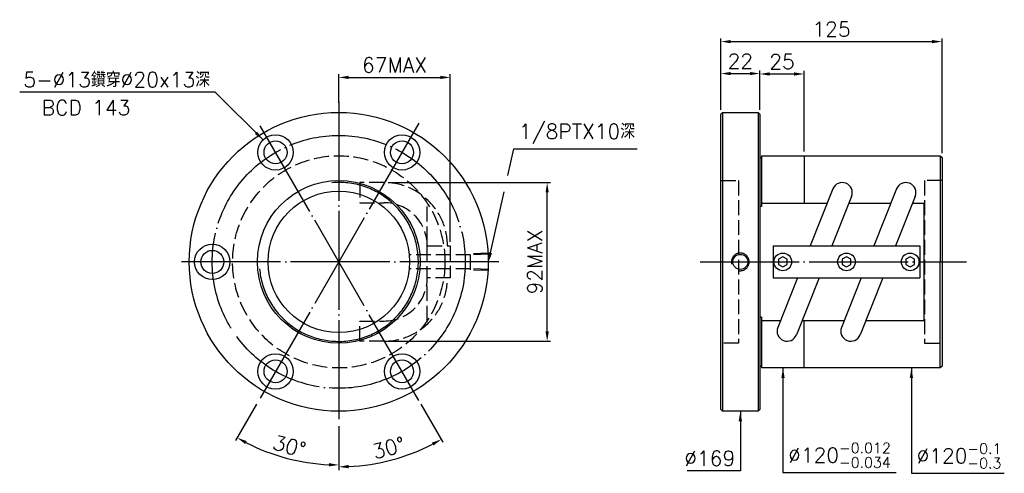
# Model space of a CAD drawing. Header units: millimetres. Extents: x -311 to 245, y 80 to 337.
import ezdxf
from ezdxf.enums import TextEntityAlignment as Align

# ---------------------------------------------------------------- set-up
doc = ezdxf.new("R2010")
doc.units = ezdxf.units.MM
doc.header["$LTSCALE"] = 2.8
for name, pattern in [('CENTER', [22, 20, -1, 0, -1]), ('DASHED', [4, 3, -1]), ('THIN', [200000, 200000, 0])]:
    doc.linetypes.add(name, pattern=pattern)
for name, color, linetype in [('DIM', 2, 'Continuous'), ('NT', 7, 'Continuous'), ('NT-DIM', 2, 'Continuous'), ('SH', 7, 'Continuous')]:
    doc.layers.add(name, color=color, linetype=linetype)
doc.styles.get("Standard").update_dxf_attribs({"font": 'simplex.shx', "bigfont": 'chineset.shx'})
doc.dimstyles.new('ISO-25', dxfattribs={"dimscale": 2.8, "dimtxt": 3, "dimasz": 2, "dimexe": 0.646, "dimexo": 0.862, "dimgap": 1, "dimtad": 1, "dimdec": 3, "dimdsep": 46, "dimtxsty": 'Standard', "dimcen": 1.5, "dimclrd": 256, "dimclre": 256, "dimclrt": 256, "dimazin": 2, "dimtfac": 1, "dimtdec": 3, "dimtmove": 0, "dimatfit": 3, "dimfxl": 0, "dimtolj": 1, "dimlwd": -1, "dimlwe": -1, "dimarcsym": 0})

# ---------------------------------------------------------------- blocks, each defined once
blk = doc.blocks.new('*D49')
at = {"layer": 'Defpoints', "color": 0}
for p in [(107.2, 306.48), (85.2, 284.5), (107.2, 284.5)]:
    blk.add_point(p, dxfattribs=at)
at = {"layer": 'NT-DIM'}
for p, q in [((85.2, 286.91), (85.2, 308.29)), ((90.8, 306.48), (101.6, 306.48)), ((107.2, 286.91), (107.2, 308.29))]:
    blk.add_line(p, q, dxfattribs=at)
for points in [[(90.8, 307.41), (90.8, 305.55), (85.2, 306.48)], [(101.6, 307.41), (101.6, 305.55), (107.2, 306.48)]]:
    blk.add_solid(points, dxfattribs=at)
at = {"layer": 'NT-DIM', "insert": (96.2, 313.48), "char_height": 8.4, "attachment_point": 5}
blk.add_mtext('\\A1;22', dxfattribs=at)
blk = doc.blocks.new('*D51')
at = {"layer": 'Defpoints', "color": 0}
for p in [(-67.73, 304.3), (-130.73, 287.5), (-67.73, 209)]:
    blk.add_point(p, dxfattribs=at)
at = {"layer": 'NT-DIM'}
for p, q in [((-130.73, 289.91), (-130.73, 306.11)), ((-67.73, 211.41), (-67.73, 306.11)), ((-125.13, 304.3), (-73.33, 304.3))]:
    blk.add_line(p, q, dxfattribs=at)
for points in [[(-125.13, 305.23), (-125.13, 303.37), (-130.73, 304.3)], [(-73.33, 305.23), (-73.33, 303.37), (-67.73, 304.3)]]:
    blk.add_solid(points, dxfattribs=at)
at = {"layer": 'NT-DIM', "insert": (-99.23, 311.3), "char_height": 8.4, "attachment_point": 5}
blk.add_mtext('\\A1;67MAX', dxfattribs=at)
blk = doc.blocks.new('*D52')
at = {"layer": 'Defpoints', "color": 0}
for p in [(-105.17, 244.84), (-12.97, 244.84), (-105.17, 155.16)]:
    blk.add_point(p, dxfattribs=at)
at = {"layer": 'NT-DIM'}
for p, q in [((-102.75, 244.84), (-11.16, 244.84)), ((-12.97, 160.76), (-12.97, 239.24)), ((-102.75, 155.16), (-11.16, 155.16))]:
    blk.add_line(p, q, dxfattribs=at)
for points in [[(-13.9, 239.24), (-12.03, 239.24), (-12.97, 244.84)], [(-13.9, 160.76), (-12.03, 160.76), (-12.97, 155.16)]]:
    blk.add_solid(points, dxfattribs=at)
at = {"layer": 'NT-DIM', "insert": (-19.97, 200), "char_height": 8.4, "attachment_point": 5, "rotation": 90}
blk.add_mtext('\\A1;92MAX', dxfattribs=at)
blk = doc.blocks.new('*D68')
at = {"layer": 'Defpoints', "color": 0}
for p in [(-130.73, 290.5), (-85.48, 278.38), (-175.98, 121.62), (-130.73, 109.5), (-170, 92.08)]:
    blk.add_point(p, dxfattribs=at)
at = {"layer": 'NT-DIM'}
for p, q in [((-177.18, 119.53), (-189.05, 98.98)), ((-130.73, 107.09), (-130.73, 83.35))]:
    blk.add_line(p, q, dxfattribs=at)
blk.add_arc((-130.73, 200), 114.84, 242.7942, 267.2058, dxfattribs=at)
for points in [[(-183.68, 97.04), (-182.78, 98.68), (-188.15, 100.54)], [(-136.3, 86.23), (-136.35, 84.36), (-130.73, 85.16)]]:
    blk.add_solid(points, dxfattribs=at)
at = {"layer": 'NT-DIM', "insert": (-158.64, 95.83), "char_height": 8.4, "attachment_point": 5, "rotation": 345}
blk.add_mtext('\\A1;30°', dxfattribs=at)
blk = doc.blocks.new('*D69')
at = {"layer": 'Defpoints', "color": 0}
for p in [(-130.73, 290.5), (-175.98, 278.38), (-85.48, 121.62), (-130.73, 109.5), (-110.6, 85.87)]:
    blk.add_point(p, dxfattribs=at)
at = {"layer": 'NT-DIM'}
for p, q in [((-84.27, 119.53), (-71.88, 98.07)), ((-130.73, 107.09), (-130.73, 82.3))]:
    blk.add_line(p, q, dxfattribs=at)
blk.add_arc((-130.73, 200), 115.89, 272.7689, 297.2311, dxfattribs=at)
for points in [[(-78.14, 97.77), (-77.25, 96.14), (-72.78, 99.64)], [(-125.11, 83.31), (-125.15, 85.18), (-130.73, 84.11)]]:
    blk.add_solid(points, dxfattribs=at)
at = {"layer": 'NT-DIM', "insert": (-102.54, 94.82), "char_height": 8.4, "attachment_point": 5, "rotation": 15}
blk.add_mtext('\\A1;30°', dxfattribs=at)
blk = doc.blocks.new('*D76')
at = {"layer": 'Defpoints', "color": 0}
for p in [(210.2, 324.54), (85.2, 283.5), (210.2, 259)]:
    blk.add_point(p, dxfattribs=at)
at = {"layer": 'DIM'}
for p, q in [((85.2, 285.91), (85.2, 326.35)), ((90.8, 324.54), (204.6, 324.54)), ((210.2, 261.41), (210.2, 326.35))]:
    blk.add_line(p, q, dxfattribs=at)
for points in [[(90.8, 325.48), (90.8, 323.61), (85.2, 324.54)], [(204.6, 325.48), (204.6, 323.61), (210.2, 324.54)]]:
    blk.add_solid(points, dxfattribs=at)
at = {"layer": 'DIM', "insert": (147.7, 331.54), "char_height": 8.4, "attachment_point": 5}
blk.add_mtext('\\A1;125', dxfattribs=at)
blk = doc.blocks.new('*D77')
at = {"layer": 'Defpoints', "color": 0}
for p in [(132.2, 306.24), (107.2, 283.5), (132.2, 260)]:
    blk.add_point(p, dxfattribs=at)
at = {"layer": 'DIM'}
for p, q in [((107.2, 285.91), (107.2, 308.05)), ((112.8, 306.24), (126.6, 306.24)), ((132.2, 262.41), (132.2, 308.05))]:
    blk.add_line(p, q, dxfattribs=at)
for points in [[(112.8, 307.17), (112.8, 305.31), (107.2, 306.24)], [(126.6, 307.17), (126.6, 305.31), (132.2, 306.24)]]:
    blk.add_solid(points, dxfattribs=at)
at = {"layer": 'DIM', "insert": (119.7, 313.24), "char_height": 8.4, "attachment_point": 5}
blk.add_mtext('\\A1;25', dxfattribs=at)

msp = doc.modelspace()

# ---------------------------------------------------------------- linework, layer by layer
at = {"layer": 'DIM', "color": 1, "linetype": 'DASHED'}
for p, q in [((-56.2212, 203.9706), (-90.7212, 203.9706)), ((-46.2261, 204.864), (-56.2212, 204.5516)), ((-56.2212, 195.4484), (-56.2212, 204.5516)), ((-46.2261, 204.283), (-56.2212, 203.9706)), ((-56.2212, 196.0294), (-90.7212, 196.0294)), ((-46.2261, 195.717), (-56.2212, 196.0294)), ((-46.2261, 195.136), (-56.2212, 195.4484))]:
    msp.add_line(p, q, dxfattribs=at)
at = {"layer": 'DIM', "color": 7, "linetype": 'Continuous'}
msp.add_circle((96.1993, 200), 4.25, dxfattribs=at)
at = {"layer": 'DIM', "color": 5, "linetype": 'THIN'}
msp.add_arc((96.1993, 200), 5, 255, 195, dxfattribs=at)
at = {"layer": 'NT', "color": 3, "linetype": 'CENTER'}
for p, q in [((-130.7261, 290.5), (-130.7261, 109.5)), ((-85.4761, 278.3753), (-175.9761, 121.6247)), ((-85.4761, 121.6247), (-175.9761, 278.3753)), ((-40.2261, 200), (-221.2261, 200))]:
    msp.add_line(p, q, dxfattribs=at)
at = {"layer": 'NT', "color": 7, "linetype": 'Continuous'}
for p, q in [((85.1993, 283.5), (86.1993, 284.5)), ((86.1993, 284.5), (106.1993, 284.5)), ((86.1993, 284.5), (86.1993, 115.5)), ((106.1993, 284.5), (107.1993, 283.5)), ((106.1993, 284.5), (106.1993, 115.5)), ((85.1993, 116.5), (85.1993, 283.5)), ((107.1993, 283.5), (107.1993, 116.5)), ((107.1993, 259), (108.1993, 259)), ((108.1993, 260), (108.1993, 231.3209)), ((108.1993, 260), (209.1993, 260)), ((132.1993, 260), (132.1993, 233.1662)), ((209.1993, 260), (209.1993, 200)), ((209.1993, 260), (210.1993, 259)), ((210.1993, 259), (210.1993, 141)), ((148.4625, 241.2457), (135.6433, 209)), ((184.4625, 241.2457), (171.6433, 209)), ((159.0561, 237.0343), (147.9112, 209)), ((195.0561, 237.0343), (183.9112, 209)), ((108.1993, 231.3209), (107.1993, 231.3209)), ((108.1993, 233.1662), (145.2506, 233.1662)), ((157.5184, 233.1662), (181.2506, 233.1662)), ((193.5184, 233.1662), (199.8601, 233.1662)), ((199.8601, 233.1662), (199.8601, 166.8338)), ((114.6993, 209), (197.6993, 209)), ((114.6993, 209), (114.6993, 191)), ((197.6993, 209), (197.6993, 191)), ((209.1993, 140), (209.1993, 200)), ((114.6993, 191), (197.6993, 191)), ((128.4875, 191), (117.3425, 162.9657)), ((140.7553, 191), (127.9361, 158.7543)), ((164.4875, 191), (153.3425, 162.9657)), ((176.7553, 191), (163.9361, 158.7543)), ((108.1993, 168.6791), (107.1993, 168.6791)), ((108.1993, 168.6791), (108.1993, 140)), ((108.1993, 166.8338), (118.8803, 166.8338)), ((131.1481, 166.8338), (154.8803, 166.8338)), ((132.1993, 140), (132.1993, 166.8338)), ((167.1481, 166.8338), (199.8601, 166.8338)), ((107.1993, 141), (108.1993, 141)), ((209.1993, 140), (108.1993, 140)), ((210.1993, 141), (209.1993, 140)), ((86.1993, 115.5), (85.1993, 116.5)), ((106.1993, 115.5), (86.1993, 115.5)), ((107.1993, 116.5), (106.1993, 115.5))]:
    msp.add_line(p, q, dxfattribs=at)
at = {"layer": 'NT', "color": 1, "linetype": 'DASHED'}
for p, q in [((85.1993, 246), (95.1993, 246)), ((95.1993, 246), (95.1993, 154)), ((210.1993, 246), (200.1993, 246)), ((200.1993, 246), (200.1993, 154)), ((-80.7261, 166.8338), (-80.7261, 233.1662)), ((-80.7261, 209), (-67.7261, 209)), ((-67.7261, 209), (-67.7261, 191)), ((-67.7261, 191), (-80.7261, 191)), ((95.1993, 154), (85.1993, 154)), ((200.1993, 154), (210.1993, 154))]:
    msp.add_line(p, q, dxfattribs=at)
for points in [[(-105.166, 244.8399), (-118.8568, 244.8399), (-118.8568, 233.4399), (-105.166, 233.4399)], [(-105.166, 155.1601), (-118.8568, 155.1601), (-118.8568, 166.5601), (-105.166, 166.5601)]]:
    msp.add_lwpolyline(points, dxfattribs=at)
at = {"layer": 'NT', "color": 7, "linetype": 'Continuous'}
for points in [[(120.1993, 202.8868), (117.6993, 201.4434), (117.6993, 198.5566), (120.1993, 197.1132), (122.6993, 198.5566), (122.6993, 201.4434)], [(156.1993, 202.8868), (153.6993, 201.4434), (153.6993, 198.5566), (156.1993, 197.1132), (158.6993, 198.5566), (158.6993, 201.4434)], [(192.1993, 202.8868), (189.6993, 201.4434), (189.6993, 198.5566), (192.1993, 197.1132), (194.6993, 198.5566), (194.6993, 201.4434)]]:
    msp.add_lwpolyline(points, close=True, dxfattribs=at)
for centre, radius in [((-130.7261, 200), 84.5), ((-166.4761, 261.9208), 10), ((-166.4761, 261.9208), 6.5), ((-94.9761, 261.9208), 10), ((-94.9761, 261.9208), 6.5), ((-130.7261, 200), 46), ((-130.7261, 200), 40), ((-202.2261, 200), 10), ((-202.2261, 200), 6.5), ((120.1993, 200), 5), ((156.1993, 200), 5), ((192.1993, 200), 5), ((-166.4761, 138.0792), 10), ((-94.9761, 138.0792), 10), ((-166.4761, 138.0792), 6.5), ((-94.9761, 138.0792), 6.5)]:
    msp.add_circle(centre, radius, dxfattribs=at)
at = {"layer": 'NT', "color": 3, "linetype": 'CENTER'}
msp.add_circle((-130.7261, 200), 71.5, dxfattribs=at)
at = {"layer": 'NT', "color": 1, "linetype": 'DASHED'}
msp.add_circle((-130.7261, 200), 60, dxfattribs=at)
at = {"layer": 'NT', "color": 5, "linetype": 'THIN'}
msp.add_arc((-130.7261, 200), 44.956, 185, 95, dxfattribs=at)
at = {"layer": 'NT', "color": 1, "linetype": 'DASHED'}
for centre, radius, start, end in [((-105.166, 209), 35.8399, 0, 90), ((-105.166, 209), 24.4399, 0, 90), ((-105.166, 191), 35.8399, 270, 0), ((-105.166, 191), 24.4399, 270, 0)]:
    msp.add_arc(centre, radius, start, end, dxfattribs=at)
at = {"layer": 'NT', "color": 7, "linetype": 'Continuous'}
for centre, start, end in [((153.7593, 239.14), 338.319841, 158.319841), ((189.7593, 239.14), 338.319841, 158.319841), ((122.6393, 160.86), 158.319841, 338.319841), ((158.6393, 160.86), 158.319841, 338.319841)]:
    msp.add_arc(centre, 5.7, start, end, dxfattribs=at)
at = {"layer": 'NT-DIM'}
for points in [[(-35.2163, 248.8338), (-31.8253, 263.966), (-31.7259, 263.9774), (37.8741, 263.9774)], [(-45.002, 205.1657), (-37.2782, 239.6325)]]:
    msp.add_lwpolyline(points, dxfattribs=at)
msp.add_solid([(-44.0913, 204.9617), (-46.2266, 199.7013), (-45.9128, 205.3698)], dxfattribs=at)
at = {"layer": 'SH', "color": 3, "linetype": 'CENTER'}
msp.add_line((73.4137, 200), (224.0454, 200), dxfattribs=at)

# ---------------------------------------------------------------- texts
at = {"layer": 'NT-DIM'}
msp.add_text('BCD 143', height=8.4, dxfattribs=at).set_placement((-273.5758, 291.3676), align=Align.TOP_CENTER)
at = {"layer": 'NT-DIM', "char_height": 8.4}
for s, insert, attachment_point in [('5-%%C13鑽穿%%C20x13深', (-203.4582, 298.8031), 9), ('\\A1;1/8PTX10深', (-28.9259, 266.7774), 7), ('\\A1;%%C120{\\H0.7x;\\S-0.012^ -0.034;}', (123.2099, 83.6298), 7), ('\\A1;\\A1;%%C120{\\H0.7x;\\S-0.1^ -0.3;}', (195.7784, 83.2449), 7), ('\\A1;%%c169', (93.2993, 84.7), 9)]:
    msp.add_mtext(s, dxfattribs=dict(at, insert=insert, attachment_point=attachment_point))

# ---------------------------------------------------------------- dimensions: what is measured, and where the dimension line sits
at = {"layer": 'DIM'}
for base, p1, p2, picture, middle in [((210.1993, 324.5435), (85.1993, 283.5), (210.1993, 259), '*D76', (147.6993, 331.5435)), ((132.1993, 306.2405), (107.1993, 283.5), (132.1993, 260), '*D77', (119.6993, 313.2405))]:
    dim = msp.add_linear_dim(base=base, p1=p1, p2=p2, dimstyle='ISO-25', dxfattribs=at)
    dim.commit()
    dim.dimension.update_dxf_attribs({"geometry": picture, "text_midpoint": middle})
at = {"layer": 'NT-DIM'}
dim = msp.add_linear_dim(base=(107.1993, 306.4812), p1=(85.1993, 284.5), p2=(107.1993, 284.5), dimstyle='ISO-25', dxfattribs=at)
dim.commit()
dim.dimension.update_dxf_attribs({"geometry": '*D49', "text_midpoint": (96.1993, 313.4812)})
dim = msp.add_linear_dim(base=(-67.7261, 304.3), p1=(-130.7261, 287.5), p2=(-67.7261, 209), text='67MAX', dimstyle='ISO-25', dxfattribs=at)
dim.commit()
dim.dimension.update_dxf_attribs({"geometry": '*D51', "text_midpoint": (-99.2261, 311.3)})
for base, line2, picture, middle in [((-170.0042, 92.0842), ((-85.4761, 278.3753), (-175.9761, 121.6247)), '*D68', (-158.6375, 95.833)), ((-110.602, 85.8707), ((-175.9761, 278.3753), (-85.4761, 121.6247)), '*D69', (-102.5433, 94.8204))]:
    dim = msp.add_angular_dim_2l(base=base, line1=((-130.7261, 290.5), (-130.7261, 109.5)), line2=line2, dimstyle='ISO-25', dxfattribs=at)
    dim.commit()
    dim.dimension.update_dxf_attribs({"geometry": picture, "text_midpoint": middle})
dim = msp.add_linear_dim(base=(-12.9675, 244.84), p1=(-105.1661, 155.16), p2=(-105.1661, 244.84), angle=90, text='92MAX', dimstyle='ISO-25', dxfattribs=at)
dim.commit()
dim.dimension.update_dxf_attribs({"geometry": '*D52', "text_midpoint": (-12.9675, 200), "dimtype": 160})

# ---------------------------------------------------------------- leaders
at = {"layer": 'NT-DIM', "annotation_type": 0, "has_hookline": 1}
for points, hookline_direction, text_width in [([(-173.5471, 268.992), (-200.5582, 296.0031), (-200.6582, 296.0031)], 1, 107.6), ([(120.3099, 140), (120.3099, 80.8298), (120.4099, 80.8298)], 0, 61.08), ([(192.8784, 140), (192.8784, 80.4449), (192.9784, 80.4449)], 0, 49.6), ([(96.1993, 115.5), (96.1993, 81.9), (96.0993, 81.9)], 1, 27.2)]:
    msp.add_leader(points, dimstyle='ISO-25', dxfattribs=dict(at, hookline_direction=hookline_direction, text_width=text_width))

doc.saveas('drawing.dxf')
